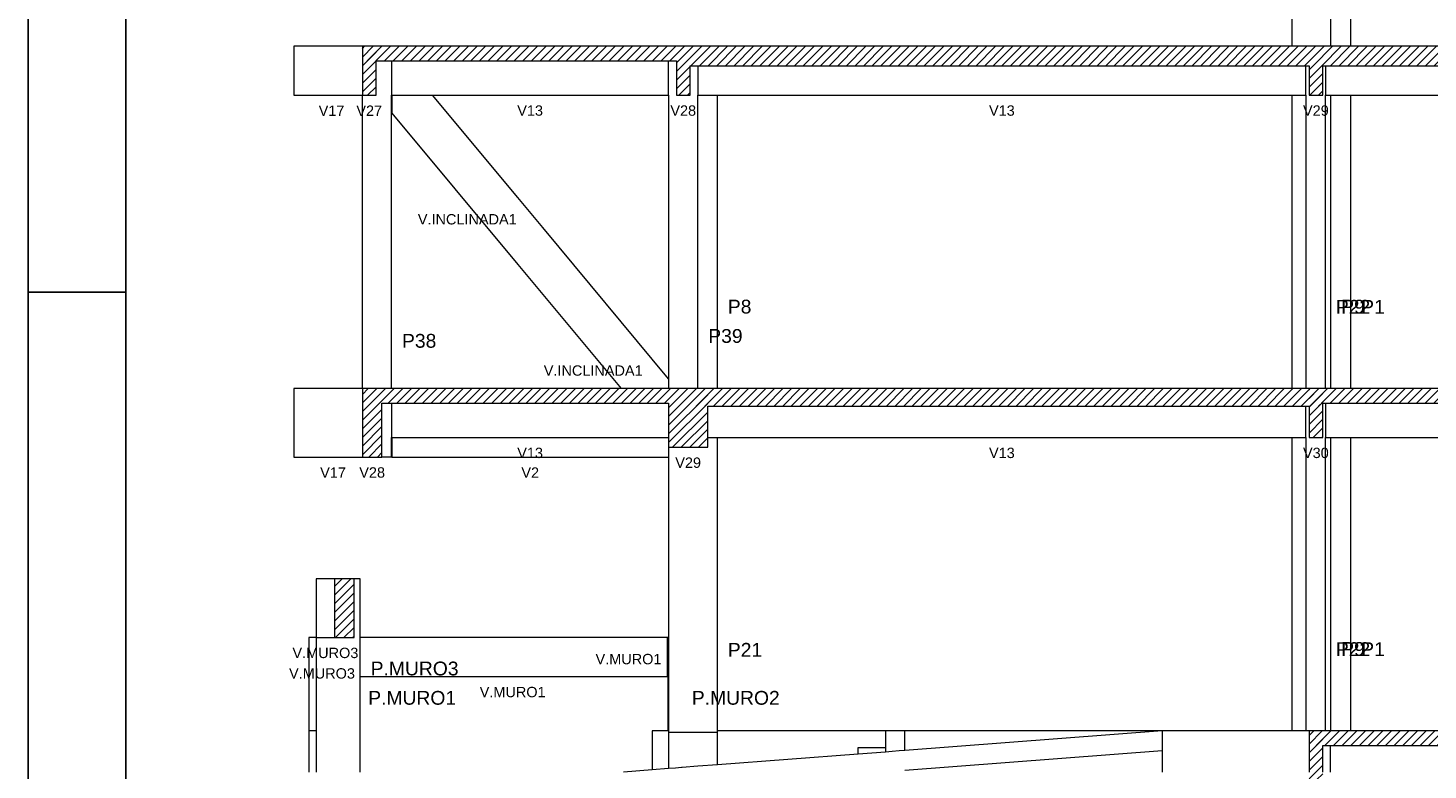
# Model space of a CAD drawing. Header units: millimetres. Extents: x 10 to 1250, y -62 to 528.
# Tile 68 of 256: x 10.32 to 24.63, y 78.5 to 86.08. Entities that reach past the tile are written whole.
import ezdxf

# ---------------------------------------------------------------- set-up
doc = ezdxf.new("R2010")
doc.units = ezdxf.units.MM
doc.header["$LTSCALE"] = 0.05
for name, color, linetype, lineweight in [('FO-Cotas', 5, 'Continuous', 5), ('FO-Níveis', 9, 'Continuous', 5), ('FO-Pilares pré-moldados', 3, 'Continuous', 20), ('FO-Seção das fundações', 9, 'Continuous', 5), ('FO-Títulos', 7, 'Continuous', 5)]:
    doc.layers.add(name, color=color, linetype=linetype, lineweight=lineweight)
doc.layers.add('FOLHA_PADRÃO', color=7, linetype='Continuous')
doc.styles.add('Arial', font='arial.ttf')
pattern_1 = [(45, (-96.81562, -34.92108), (-0.08838835, 0.08838835), [])]

# ---------------------------------------------------------------- blocks, each defined once
blk = doc.blocks.new('A1EST. 1500')
at = {"layer": 'FOLHA_PADRÃO', "color": 1, "linetype": 'Continuous'}
blk.add_line((0, 59.4), (0, 0), dxfattribs=at)
at = {"layer": 'FOLHA_PADRÃO', "color": 1}
blk.add_line((1, 14.85), (0, 14.85), dxfattribs=at)
at = {"layer": 'FOLHA_PADRÃO', "color": 6, "linetype": 'Continuous'}
blk.add_lwpolyline([(149, 58.4), (149, 1), (1, 1), (1, 58.4), (149, 58.4)], dxfattribs=at)
blk = doc.blocks.new('AAA')
at = {"layer": 'FO-Níveis', "linetype": 'Continuous'}
h = blk.add_hatch(dxfattribs=at)
h.set_pattern_fill('ANSI31', color=256, style=0)
h.set_pattern_definition(pattern_1)
h.paths.add_polyline_path([(-91.8839, 32.2821), (-85.1809, 32.2821), (-85.1809, 32.5821), (-91.8839, 32.5821), (-91.8839, 32.2821)])
h = blk.add_hatch(dxfattribs=at)
h.set_pattern_fill('ANSI31', color=256, style=0)
h.set_pattern_definition(pattern_1)
h.paths.add_polyline_path([(-91.8839, 31.5821), (-91.6039, 31.5821), (-91.6039, 32.5821), (-91.8839, 32.5821), (-91.8839, 31.5821)])
h = blk.add_hatch(dxfattribs=at)
h.set_pattern_fill('ANSI31', color=256, style=0)
h.set_pattern_definition(pattern_1)
h.paths.add_polyline_path([(-85.4609, 32.1821), (-72.2419, 32.1821), (-72.2419, 32.5821), (-85.4609, 32.5821), (-85.4609, 32.1821)])
h = blk.add_hatch(dxfattribs=at)
h.set_pattern_fill('ANSI31', color=256, style=0)
h.set_pattern_definition(pattern_1)
h.paths.add_polyline_path([(-85.4609, 31.5821), (-85.1809, 31.5821), (-85.1809, 32.5821), (-85.4609, 32.5821), (-85.4609, 31.5821)])
h = blk.add_hatch(dxfattribs=at)
h.set_pattern_fill('ANSI31', color=256, style=0)
h.set_pattern_definition(pattern_1)
h.paths.add_polyline_path([(-72.5219, 32.1821), (-59.2839, 32.1821), (-59.2839, 32.5821), (-72.5219, 32.5821), (-72.5219, 32.1821)])
h = blk.add_hatch(dxfattribs=at)
h.set_pattern_fill('ANSI31', color=256, style=0)
h.set_pattern_definition(pattern_1)
h.paths.add_polyline_path([(-72.5219, 31.5821), (-72.2419, 31.5821), (-72.2419, 32.5821), (-72.5219, 32.5821), (-72.5219, 31.5821)])
h = blk.add_hatch(dxfattribs=at)
h.set_pattern_fill('ANSI31', color=256, style=0)
h.set_pattern_definition(pattern_1)
h.paths.add_polyline_path([(-91.8839, 25.2821), (-84.8209, 25.2821), (-84.8209, 25.5821), (-91.8839, 25.5821), (-91.8839, 25.2821)])
h = blk.add_hatch(dxfattribs=at)
h.set_pattern_fill('ANSI31', color=256, style=0)
h.set_pattern_definition(pattern_1)
h.paths.add_polyline_path([(-91.8839, 24.1821), (-91.4839, 24.1821), (-91.4839, 25.5821), (-91.8839, 25.5821), (-91.8839, 24.1821)])
h = blk.add_hatch(dxfattribs=at)
h.set_pattern_fill('ANSI31', color=256, style=0)
h.set_pattern_definition(pattern_1)
h.paths.add_polyline_path([(-85.6209, 25.2221), (-72.2419, 25.2221), (-72.2419, 25.5821), (-85.6209, 25.5821), (-85.6209, 25.2221)])
h = blk.add_hatch(dxfattribs=at)
h.set_pattern_fill('ANSI31', color=256, style=0)
h.set_pattern_definition(pattern_1)
h.paths.add_polyline_path([(-85.6209, 24.3821), (-84.8209, 24.3821), (-84.8209, 25.5821), (-85.6209, 25.5821), (-85.6209, 24.3821)])
h = blk.add_hatch(dxfattribs=at)
h.set_pattern_fill('ANSI31', color=256, style=0)
h.set_pattern_definition(pattern_1)
h.paths.add_polyline_path([(-72.5219, 25.2821), (-59.2839, 25.2821), (-59.2839, 25.5821), (-72.5219, 25.5821), (-72.5219, 25.2821)])
h = blk.add_hatch(dxfattribs=at)
h.set_pattern_fill('ANSI31', color=256, style=0)
h.set_pattern_definition(pattern_1)
h.paths.add_polyline_path([(-72.5219, 24.5821), (-72.2419, 24.5821), (-72.2419, 25.5821), (-72.5219, 25.5821), (-72.5219, 24.5821)])
h = blk.add_hatch(dxfattribs=at)
h.set_pattern_fill('ANSI31', color=256, style=0)
h.set_pattern_definition(pattern_1)
h.paths.add_polyline_path([(-92.4539, 20.4921), (-92.0537, 20.4921), (-92.0537, 21.6921), (-92.4539, 21.6921), (-92.4539, 20.4921)])
h = blk.add_hatch(dxfattribs=at)
h.set_pattern_fill('ANSI31', color=256, style=0)
h.set_pattern_definition(pattern_1)
h.paths.add_polyline_path([(-72.5219, 18.2821), (-59.2839, 18.2821), (-59.2839, 18.5821), (-72.5219, 18.5821), (-72.5219, 18.2821)])
h = blk.add_hatch(dxfattribs=at)
h.set_pattern_fill('ANSI31', color=256, style=0)
h.set_pattern_definition(pattern_1)
h.paths.add_polyline_path([(-72.5219, 17.5821), (-72.2419, 17.5821), (-72.2419, 18.5821), (-72.5219, 18.5821), (-72.5219, 17.5821)])
at = {"layer": 'FO-Cotas'}
for p, q in [((-72.8759, 39.5821), (-72.8759, 32.5821)), ((-72.0759, 32.5821), (-72.0759, 38.5821)), ((-71.6664, 32.5821), (-71.6664, 38.5821)), ((-93.2839, 32.5821), (-93.2839, 31.5821)), ((-91.8859, 32.5821), (-93.2839, 32.5821)), ((-91.2849, 32.2821), (-91.2849, 31.5821)), ((-85.6209, 31.5821), (-85.6209, 32.2821)), ((-85.0209, 32.1821), (-85.0209, 31.5821)), ((-72.5865, 31.5821), (-72.5865, 32.1821)), ((-72.1865, 32.1821), (-72.1865, 31.5821)), ((-93.2839, 31.5821), (-91.8859, 31.5821)), ((-91.8849, 31.5821), (-91.8849, 29.4921)), ((-91.2849, 31.2124), (-91.2849, 31.5821)), ((-91.2849, 31.5821), (-91.2831, 31.5821)), ((-91.2831, 31.5821), (-91.2826, 31.5821)), ((-91.2826, 31.5821), (-91.2822, 31.5821)), ((-91.2822, 31.5821), (-90.4494, 31.5821)), ((-91.2822, 31.5821), (-91.2822, 31.2124)), ((-90.4494, 31.5821), (-85.6209, 31.5821)), ((-88.7064, 29.4895), (-90.4494, 31.5821)), ((-85.6209, 31.5821), (-85.6209, 29.4921)), ((-85.0209, 29.4921), (-85.0209, 31.5821)), ((-85.0209, 31.5821), (-84.6209, 31.5821)), ((-84.6209, 29.4921), (-84.6209, 31.5821)), ((-84.6209, 31.5821), (-78.7483, 31.5821)), ((-78.7483, 31.5821), (-72.8759, 31.5821)), ((-72.8759, 31.5821), (-72.8759, 29.4921)), ((-72.8759, 31.5821), (-72.5873, 31.5821)), ((-72.5873, 31.5821), (-72.5873, 29.4921)), ((-72.5873, 31.5821), (-72.5865, 31.5821)), ((-72.1865, 31.5821), (-72.1859, 31.5821)), ((-72.1859, 31.5821), (-72.1845, 31.5821)), ((-72.1845, 29.4921), (-72.1845, 31.5821)), ((-72.1845, 31.5821), (-72.0796, 31.5821)), ((-72.0796, 31.5821), (-72.0759, 31.5821)), ((-72.0759, 29.4921), (-72.0759, 31.5821)), ((-72.0759, 31.5821), (-71.6765, 31.5821)), ((-71.6765, 31.5821), (-71.6664, 31.5821)), ((-71.6664, 29.4921), (-71.6664, 31.5821)), ((-71.6664, 31.5821), (-65.2596, 31.5821)), ((-91.2849, 29.4921), (-91.2849, 31.2124)), ((-91.2822, 31.2124), (-88.7064, 28.1198)), ((-91.8849, 29.4921), (-91.8849, 25.5821)), ((-91.2849, 25.5821), (-91.2849, 29.4921)), ((-88.1945, 28.8748), (-88.7064, 29.4895)), ((-85.6209, 29.4921), (-85.6209, 25.7848)), ((-85.0209, 25.5821), (-85.0209, 29.4921)), ((-84.6209, 25.5821), (-84.6209, 29.4921)), ((-72.8759, 29.4921), (-72.8759, 25.5821)), ((-72.5873, 29.4921), (-72.5873, 25.5821)), ((-72.1845, 25.5821), (-72.1845, 29.4921)), ((-72.0759, 25.5821), (-72.0759, 29.4921)), ((-71.6664, 25.5821), (-71.6664, 29.4921)), ((-85.6209, 25.7848), (-88.1945, 28.8748)), ((-88.7064, 28.1198), (-88.1945, 27.5051)), ((-88.1945, 27.5051), (-86.5928, 25.5821)), ((-85.6209, 25.7848), (-85.6209, 25.5821)), ((-93.2839, 25.5821), (-93.2839, 24.5821)), ((-91.8859, 25.5821), (-93.2839, 25.5821)), ((-91.2849, 25.2821), (-91.2849, 24.5821)), ((-72.5869, 24.5821), (-72.5869, 25.2221)), ((-72.1869, 25.2821), (-72.1869, 24.5821)), ((-93.2839, 24.5821), (-93.2839, 24.1821)), ((-91.2849, 24.1821), (-91.2849, 24.5821)), ((-91.2849, 24.5821), (-91.2831, 24.5821)), ((-91.2831, 24.5821), (-91.2826, 24.5821)), ((-91.2826, 24.5821), (-85.76, 24.5821)), ((-91.2826, 24.5821), (-91.2826, 24.1821)), ((-85.76, 24.5821), (-85.6209, 24.5821)), ((-85.6209, 24.3821), (-85.6209, 24.1821)), ((-84.8209, 24.5821), (-84.6209, 24.5821)), ((-84.6209, 22.4921), (-84.6209, 24.5821)), ((-84.6209, 24.5821), (-72.8759, 24.5821)), ((-72.8759, 24.5821), (-72.8759, 22.4921)), ((-72.8759, 24.5821), (-72.5873, 24.5821)), ((-72.5873, 24.5821), (-72.5873, 22.4921)), ((-72.5873, 24.5821), (-72.5869, 24.5821)), ((-72.1869, 24.5821), (-72.1859, 24.5821)), ((-72.1859, 24.5821), (-72.1845, 24.5821)), ((-72.1845, 22.4921), (-72.1845, 24.5821)), ((-72.1845, 24.5821), (-72.0759, 24.5821)), ((-72.0759, 22.4921), (-72.0759, 24.5821)), ((-72.0759, 24.5821), (-71.6765, 24.5821)), ((-71.6765, 24.5821), (-71.6664, 24.5821)), ((-71.6664, 22.4921), (-71.6664, 24.5821)), ((-71.6664, 24.5821), (-65.2559, 24.5821)), ((-93.2839, 24.1821), (-91.8859, 24.1821)), ((-91.2849, 24.1821), (-91.4839, 24.1821)), ((-91.2826, 24.1821), (-85.6209, 24.1821)), ((-85.6209, 24.1821), (-85.6209, 22.4921)), ((-85.6209, 22.4921), (-85.6209, 20.4921)), ((-84.6209, 18.5821), (-84.6209, 22.4921)), ((-72.8759, 22.4921), (-72.8759, 18.5821)), ((-72.5873, 22.4921), (-72.5873, 18.5821)), ((-72.1845, 18.5821), (-72.1845, 22.4921)), ((-72.0759, 18.5821), (-72.0759, 22.4921)), ((-71.6664, 18.5821), (-71.6664, 22.4921)), ((-92.4539, 21.6921), (-92.8258, 21.6921)), ((-92.8258, 21.6921), (-92.8258, 20.4921)), ((-91.9259, 21.6921), (-92.0537, 21.6921)), ((-91.9259, 20.4921), (-91.9259, 21.6921)), ((-92.9759, 20.4921), (-92.9759, 18.5821)), ((-92.8259, 20.4921), (-92.9759, 20.4921)), ((-92.8259, 20.4921), (-92.8259, 18.5821)), ((-92.8258, 20.4921), (-92.4539, 20.4921)), ((-91.9259, 19.6921), (-91.9259, 20.4921)), ((-85.6402, 20.4921), (-91.9259, 20.4921)), ((-85.6369, 20.4921), (-85.6402, 20.4921)), ((-85.6402, 19.6921), (-85.6402, 20.4921)), ((-85.6369, 20.4921), (-85.6369, 19.6921)), ((-85.6336, 20.4921), (-85.6369, 20.4921)), ((-85.6209, 20.4921), (-85.6336, 20.4921)), ((-85.6209, 20.4921), (-85.6209, 18.5821)), ((-91.9259, 18.5821), (-91.9259, 19.6921)), ((-91.9259, 19.6921), (-85.6402, 19.6921)), ((-85.6402, 19.6921), (-85.6369, 19.6921)), ((-85.6369, 19.6921), (-85.6369, 18.5821)), ((-92.9759, 18.5821), (-92.9759, 17.7421)), ((-92.8259, 18.5821), (-92.9759, 18.5821)), ((-92.8259, 18.5821), (-92.8259, 17.7421)), ((-91.9259, 17.7421), (-91.9259, 18.5821)), ((-85.9569, 18.5821), (-85.9569, 17.7869)), ((-85.6369, 18.5821), (-85.9569, 18.5821)), ((-85.6209, 18.5821), (-85.6209, 18.5531)), ((-85.6209, 18.5531), (-85.6209, 17.8125)), ((-85.4809, 18.5531), (-85.6209, 18.5531)), ((-85.3569, 18.5531), (-85.4809, 18.5531)), ((-85.3409, 18.5531), (-85.3569, 18.5531)), ((-85.0209, 18.5531), (-85.3409, 18.5531)), ((-84.6209, 18.5531), (-85.0209, 18.5531)), ((-81.1859, 18.5821), (-84.6209, 18.5821)), ((-84.6209, 18.5531), (-84.6209, 18.5821)), ((-84.6209, 17.8887), (-84.6209, 18.5531)), ((-81.1859, 18.5821), (-81.1859, 18.2421)), ((-81.0459, 18.5821), (-81.1859, 18.5821)), ((-80.9059, 18.5821), (-81.0459, 18.5821)), ((-80.7859, 18.5821), (-80.9059, 18.5821)), ((-75.5239, 18.5821), (-80.7859, 18.5821)), ((-80.7859, 18.181), (-80.7859, 18.5821)), ((-75.5239, 18.5821), (-80.7859, 18.181)), ((-75.1239, 18.5821), (-75.5239, 18.5821)), ((-75.5239, 18.5821), (-75.5239, 18.1811)), ((-72.8759, 18.5821), (-75.1239, 18.5821)), ((-72.6873, 18.5821), (-72.8759, 18.5821)), ((-72.6853, 18.5821), (-72.6873, 18.5821)), ((-72.5873, 18.5821), (-72.6853, 18.5821)), ((-72.5219, 18.5821), (-72.5873, 18.5821)), ((-81.7459, 18.1078), (-84.6209, 17.8887)), ((-81.7459, 18.2421), (-81.1859, 18.2421)), ((-81.7459, 18.1078), (-81.7459, 18.2421)), ((-81.1859, 18.1505), (-81.7459, 18.1078)), ((-81.1859, 18.2421), (-81.1859, 18.1505)), ((-81.0459, 18.1612), (-81.1859, 18.1505)), ((-80.9059, 18.1719), (-81.0459, 18.1612)), ((-80.7859, 18.181), (-80.9059, 18.1719)), ((-80.7859, 17.78), (-75.5239, 18.1811)), ((-75.5239, 18.1811), (-75.5239, 17.7421)), ((-72.0845, 17.7421), (-72.0845, 18.2821)), ((-85.9569, 17.7869), (-86.5439, 17.7421)), ((-85.6209, 17.8125), (-85.9569, 17.7869)), ((-85.4809, 17.8231), (-85.6209, 17.8125)), ((-85.3569, 17.8326), (-85.4809, 17.8231)), ((-85.3409, 17.8338), (-85.3569, 17.8326)), ((-85.0209, 17.8582), (-85.3409, 17.8338)), ((-84.6209, 17.8887), (-85.0209, 17.8582))]:
    blk.add_line(p, q, dxfattribs=at)
at = {"layer": 'FO-Títulos'}
for p, q in [((-91.8839, 32.5821), (-91.8839, 32.2821)), ((-91.7439, 32.5821), (-91.8839, 32.5821)), ((-91.6039, 32.5821), (-91.7439, 32.5821)), ((-91.2868, 32.5821), (-91.6039, 32.5821)), ((-91.2849, 32.5821), (-91.2868, 32.5821)), ((-91.2831, 32.5821), (-91.2849, 32.5821)), ((-91.2826, 32.5821), (-91.2831, 32.5821)), ((-91.2822, 32.5821), (-91.2826, 32.5821)), ((-85.6209, 32.5821), (-91.2822, 32.5821)), ((-85.619, 32.5821), (-85.6209, 32.5821)), ((-85.4609, 32.5821), (-85.619, 32.5821)), ((-85.1809, 32.5821), (-85.4609, 32.5821)), ((-85.0209, 32.5821), (-85.1809, 32.5821)), ((-84.6209, 32.5821), (-85.0209, 32.5821)), ((-78.7483, 32.5821), (-84.6209, 32.5821)), ((-72.8759, 32.5821), (-78.7483, 32.5821)), ((-72.5873, 32.5821), (-72.8759, 32.5821)), ((-72.5865, 32.5821), (-72.5873, 32.5821)), ((-72.5219, 32.5821), (-72.5865, 32.5821)), ((-72.4806, 32.5821), (-72.5219, 32.5821)), ((-72.4659, 32.5821), (-72.4806, 32.5821)), ((-72.2419, 32.5821), (-72.4659, 32.5821)), ((-72.1865, 32.5821), (-72.2419, 32.5821)), ((-72.1859, 32.5821), (-72.1865, 32.5821)), ((-72.1845, 32.5821), (-72.1859, 32.5821)), ((-72.0796, 32.5821), (-72.1845, 32.5821)), ((-72.0759, 32.5821), (-72.0796, 32.5821)), ((-71.6765, 32.5821), (-72.0759, 32.5821)), ((-71.6664, 32.5821), (-71.6765, 32.5821)), ((-65.2596, 32.5821), (-71.6664, 32.5821)), ((-91.8839, 32.2821), (-91.8839, 31.5821)), ((-91.6039, 31.5821), (-91.6039, 32.2821)), ((-91.6039, 32.2821), (-91.2868, 32.2821)), ((-91.2868, 32.2821), (-91.2849, 32.2821)), ((-91.2849, 32.2821), (-91.2831, 32.2821)), ((-91.2831, 32.2821), (-91.2826, 32.2821)), ((-91.2826, 32.2821), (-91.2822, 32.2821)), ((-91.2822, 32.2821), (-91.0324, 32.2821)), ((-91.0324, 32.2821), (-85.6209, 32.2821)), ((-85.6209, 32.2821), (-85.619, 32.2821)), ((-85.619, 32.2821), (-85.4609, 32.2821)), ((-85.4609, 32.2821), (-85.4609, 32.1821)), ((-85.4609, 32.1821), (-85.4609, 31.5821)), ((-85.1809, 31.5821), (-85.1809, 32.1821)), ((-85.1809, 32.1821), (-85.0209, 32.1821)), ((-85.0209, 32.1821), (-84.6209, 32.1821)), ((-84.6209, 32.1821), (-78.7483, 32.1821)), ((-78.7483, 32.1821), (-72.8759, 32.1821)), ((-72.8759, 32.1821), (-72.5873, 32.1821)), ((-72.5873, 32.1821), (-72.5865, 32.1821)), ((-72.5865, 32.1821), (-72.5219, 32.1821)), ((-72.5219, 32.1821), (-72.5219, 31.5821)), ((-72.2419, 31.5821), (-72.2419, 32.1821)), ((-72.2419, 32.1821), (-72.1865, 32.1821)), ((-72.1865, 32.1821), (-72.1859, 32.1821)), ((-72.1859, 32.1821), (-72.1845, 32.1821)), ((-72.1845, 32.1821), (-72.0796, 32.1821)), ((-72.0796, 32.1821), (-72.0759, 32.1821)), ((-72.0759, 32.1821), (-71.6765, 32.1821)), ((-71.6765, 32.1821), (-71.6664, 32.1821)), ((-71.6664, 32.1821), (-65.2596, 32.1821)), ((-91.8839, 31.5821), (-91.7439, 31.5821)), ((-91.7439, 31.5821), (-91.6039, 31.5821)), ((-85.4609, 31.5821), (-85.1809, 31.5821)), ((-72.5219, 31.5821), (-72.4806, 31.5821)), ((-72.4806, 31.5821), (-72.4659, 31.5821)), ((-72.4659, 31.5821), (-72.2419, 31.5821)), ((-91.8839, 25.5821), (-91.8839, 25.2821)), ((-91.6839, 25.5821), (-91.8839, 25.5821)), ((-91.4839, 25.5821), (-91.6839, 25.5821)), ((-91.2849, 25.5821), (-91.4839, 25.5821)), ((-91.2831, 25.5821), (-91.2849, 25.5821)), ((-91.2826, 25.5821), (-91.2831, 25.5821)), ((-86.5928, 25.5821), (-91.2826, 25.5821)), ((-85.6209, 25.5821), (-86.5928, 25.5821)), ((-85.619, 25.5821), (-85.6209, 25.5821)), ((-85.6186, 25.5821), (-85.619, 25.5821)), ((-85.0209, 25.5821), (-85.6186, 25.5821)), ((-84.8209, 25.5821), (-85.0209, 25.5821)), ((-84.6209, 25.5821), (-84.8209, 25.5821)), ((-72.8759, 25.5821), (-84.6209, 25.5821)), ((-72.5873, 25.5821), (-72.8759, 25.5821)), ((-72.5869, 25.5821), (-72.5873, 25.5821)), ((-72.5219, 25.5821), (-72.5869, 25.5821)), ((-72.4806, 25.5821), (-72.5219, 25.5821)), ((-72.4659, 25.5821), (-72.4806, 25.5821)), ((-72.2419, 25.5821), (-72.4659, 25.5821)), ((-72.1869, 25.5821), (-72.2419, 25.5821)), ((-72.1859, 25.5821), (-72.1869, 25.5821)), ((-72.1845, 25.5821), (-72.1859, 25.5821)), ((-72.0759, 25.5821), (-72.1845, 25.5821)), ((-71.6765, 25.5821), (-72.0759, 25.5821)), ((-71.6664, 25.5821), (-71.6765, 25.5821)), ((-65.2559, 25.5821), (-71.6664, 25.5821)), ((-91.8839, 25.2821), (-91.8839, 24.1821)), ((-91.4839, 24.1821), (-91.4839, 25.2821)), ((-91.4839, 25.2821), (-91.2849, 25.2821)), ((-91.2849, 25.2821), (-91.2831, 25.2821)), ((-91.2831, 25.2821), (-91.2826, 25.2821)), ((-91.2826, 25.2821), (-86.343, 25.2821)), ((-86.343, 25.2821), (-85.6209, 25.2821)), ((-85.6209, 25.2821), (-85.6209, 25.2221)), ((-85.6209, 25.2221), (-85.6209, 24.5821)), ((-84.8209, 24.5821), (-84.8209, 25.2221)), ((-84.8209, 25.2221), (-84.6209, 25.2221)), ((-84.6209, 25.2221), (-72.8759, 25.2221)), ((-72.8759, 25.2221), (-72.5873, 25.2221)), ((-72.5873, 25.2221), (-72.5869, 25.2221)), ((-72.5869, 25.2221), (-72.5219, 25.2221)), ((-72.5219, 25.2221), (-72.5219, 24.5821)), ((-72.2419, 25.2821), (-72.1869, 25.2821)), ((-72.2419, 25.2221), (-72.2419, 25.2821)), ((-72.2419, 24.5821), (-72.2419, 25.2221)), ((-72.1869, 25.2821), (-72.1859, 25.2821)), ((-72.1859, 25.2821), (-72.1845, 25.2821)), ((-72.1845, 25.2821), (-72.0759, 25.2821)), ((-72.0759, 25.2821), (-71.6765, 25.2821)), ((-71.6765, 25.2821), (-71.6664, 25.2821)), ((-71.6664, 25.2821), (-65.2559, 25.2821)), ((-85.6209, 24.5821), (-85.6209, 24.4152)), ((-85.6209, 24.4152), (-85.6209, 24.3821)), ((-85.6209, 24.3821), (-85.619, 24.3821)), ((-85.619, 24.3821), (-85.0209, 24.3821)), ((-85.0209, 24.3821), (-84.8209, 24.3821)), ((-84.8209, 24.3821), (-84.8209, 24.5821)), ((-72.5219, 24.5821), (-72.4806, 24.5821)), ((-72.4806, 24.5821), (-72.4659, 24.5821)), ((-72.4659, 24.5821), (-72.2419, 24.5821)), ((-91.8839, 24.1821), (-91.6839, 24.1821)), ((-91.6839, 24.1821), (-91.4839, 24.1821)), ((-92.0537, 21.6921), (-92.4539, 21.6921)), ((-92.4539, 21.6921), (-92.4539, 20.4921)), ((-92.0537, 20.4921), (-92.0537, 21.6921)), ((-92.4539, 20.4921), (-92.2059, 20.4921)), ((-92.2059, 20.4921), (-92.0537, 20.4921)), ((-72.5219, 18.5821), (-72.5219, 18.2821)), ((-72.4952, 18.5821), (-72.5219, 18.5821)), ((-72.4806, 18.5821), (-72.4952, 18.5821)), ((-72.4659, 18.5821), (-72.4806, 18.5821)), ((-72.3819, 18.5821), (-72.4659, 18.5821)), ((-72.2419, 18.5821), (-72.3819, 18.5821)), ((-72.1859, 18.5821), (-72.2419, 18.5821)), ((-72.1845, 18.5821), (-72.1859, 18.5821)), ((-72.0859, 18.5821), (-72.1845, 18.5821)), ((-72.0845, 18.5821), (-72.0859, 18.5821)), ((-72.0759, 18.5821), (-72.0845, 18.5821)), ((-71.6664, 18.5821), (-72.0759, 18.5821)), ((-71.4767, 18.5821), (-71.6664, 18.5821)), ((-71.4666, 18.5821), (-71.4767, 18.5821)), ((-65.2559, 18.5821), (-71.4666, 18.5821)), ((-72.5219, 18.2821), (-72.5219, 17.7421)), ((-72.2419, 17.7421), (-72.2419, 18.2821)), ((-72.2419, 18.2821), (-72.1859, 18.2821)), ((-72.1859, 18.2821), (-72.0859, 18.2821)), ((-72.0859, 18.2821), (-72.0845, 18.2821)), ((-72.0845, 18.2821), (-72.0759, 18.2821)), ((-72.0759, 18.2821), (-71.4767, 18.2821)), ((-71.4767, 18.2821), (-71.4666, 18.2821)), ((-71.4666, 18.2821), (-65.2559, 18.2821))]:
    blk.add_line(p, q, dxfattribs=at)
at = {"layer": 'FO-Pilares pré-moldados', "char_height": 0.2824, "attachment_point": 7, "line_spacing_factor": 0.798, "style": 'Arial'}
for s, insert in [('P22', (-71.9727, 27.1135)), ('P9', (-71.8641, 27.1135)), ('P8', (-84.4091, 27.1135)), ('P1', (-71.4546, 27.1135)), ('P38', (-91.0731, 26.4135)), ('P39', (-84.8091, 26.5135)), ('P21', (-84.4091, 20.099)), ('P22', (-71.9727, 20.1135)), ('P9', (-71.8641, 20.1135)), ('P1', (-71.4546, 20.1135)), ('P.MURO3', (-91.7141, 19.7135)), ('P.MURO1', (-91.7641, 19.1135)), ('P.MURO2', (-85.1451, 19.1135))]:
    blk.add_mtext(s, dxfattribs=dict(at, insert=insert))
at = {"layer": 'FO-Seção das fundações', "char_height": 0.2118, "attachment_point": 8, "line_spacing_factor": 0.798, "style": 'Arial'}
for s, insert in [('V17', (-92.5139, 31.1585)), ('V27', (-91.7439, 31.1585)), ('V13', (-88.4529, 31.1585)), ('V28', (-85.3209, 31.1585)), ('V13', (-78.8037, 31.1585)), ('V29', (-72.3819, 31.1585)), ('V.INCLINADA1', (-89.7383, 28.9352)), ('V.INCLINADA1', (-87.1625, 25.8425)), ('V13', (-88.4529, 24.1585)), ('V13', (-78.8039, 24.1585)), ('V30', (-72.3819, 24.1585)), ('V29', (-85.2209, 23.9585)), ('V17', (-92.4839, 23.7585)), ('V28', (-91.6839, 23.7585)), ('V2', (-88.4508, 23.7585)), ('V.MURO3', (-92.6399, 20.0685)), ('V.MURO1', (-86.4406, 19.9423)), ('V.MURO3', (-92.7097, 19.6494)), ('V.MURO1', (-88.8097, 19.2685))]:
    blk.add_mtext(s, dxfattribs=dict(at, insert=insert))

msp = doc.modelspace()

# ---------------------------------------------------------------- block references
msp.add_blockref('A1EST. 1500', (10.3174, 68.5322))
at = {"xscale": 0.5, "yscale": 0.5, "zscale": 0.5}
msp.add_blockref('AAA', (59.6788, 69.6053), dxfattribs=at)

doc.saveas('drawing.dxf')
